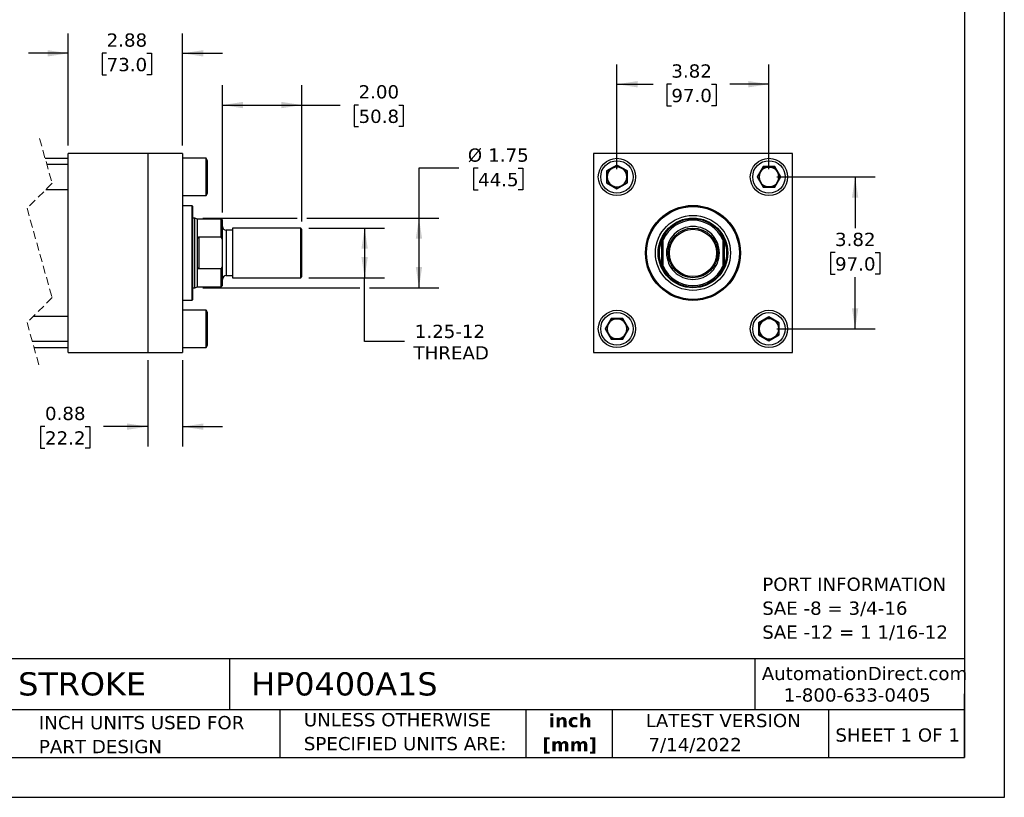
# Model space of a CAD drawing. Header units: inches. Extents: x 0 to 44, y 0 to 34.
# Tile 2 of 3: x 19.3 to 44, y 0 to 19.6. Entities that reach past the tile are written whole.
import ezdxf

# ---------------------------------------------------------------- set-up
doc = ezdxf.new("R2010")
doc.units = ezdxf.units.IN
doc.header["$LTSCALE"] = 4
doc.header["$MEASUREMENT"] = 0
doc.linetypes.add('SLD-Dashed', pattern=[0.075, 0.05, -0.025])
doc.linetypes.add('SLD-Solid', pattern=[0])
doc.layers.add('DIMENSIONS', color=140, linetype='SLD-Solid', lineweight=25)
doc.layers.add('TEXT', color=140, linetype='SLD-Solid', lineweight=25)
doc.styles.add('SLDTEXTSTYLE0', font='VERDANA.TTF')
doc.styles.add('SLDTEXTSTYLE1', font='VERDANAB.TTF')
doc.dimstyles.new('SLDDIMSTYLE0', dxfattribs={"dimtxt": 0.339844, "dimasz": 0.52, "dimexe": 0, "dimexo": 0.0625, "dimgap": 0.084961, "dimtad": 0, "dimtih": 1, "dimtoh": 1, "dimrnd": 1e-09, "dimzin": 12, "dimdsep": 46, "dimtxsty": 'SLDTEXTSTYLE0', "dimsah": 1, "dimcen": 0.09, "dimadec": 0, "dimazin": 3, "dimtfac": 1, "dimtofl": 0, "dimtmove": 0, "dimatfit": 3, "dimfxl": 0, "dimfrac": 2, "dimtolj": 1, "dimtzin": 12, "dimarcsym": 0})
doc.dimstyles.new('SLDDIMSTYLE1', dxfattribs={"dimtxt": 0.339844, "dimasz": 0.52, "dimexe": 0, "dimexo": 0.0625, "dimgap": 0.084961, "dimtad": 0, "dimtih": 1, "dimtoh": 1, "dimrnd": 1e-09, "dimzin": 12, "dimdsep": 46, "dimtxsty": 'SLDTEXTSTYLE0', "dimsah": 1, "dimcen": 0.09, "dimadec": 0, "dimazin": 3, "dimtfac": 1, "dimtmove": 0, "dimatfit": 0, "dimfxl": 0, "dimfrac": 2, "dimtolj": 1, "dimtzin": 12, "dimarcsym": 0})
doc.dimstyles.new('SLDDIMSTYLE2', dxfattribs={"dimtxt": 0.339844, "dimasz": 0.52, "dimexe": 0, "dimexo": 0.0625, "dimgap": 0.084961, "dimtad": 0, "dimtih": 1, "dimtoh": 1, "dimrnd": 1e-09, "dimdsep": 46, "dimtxsty": 'SLDTEXTSTYLE0', "dimsah": 1, "dimcen": 0.09, "dimadec": 0, "dimazin": 2, "dimtfac": 1, "dimtmove": 0, "dimatfit": 0, "dimfxl": 0, "dimfrac": 2, "dimtolj": 1, "dimtzin": 12, "dimarcsym": 0})
doc.dimstyles.new('SLDDIMSTYLE3', dxfattribs={"dimtxt": 0.339844, "dimasz": 0.52, "dimexe": 0, "dimexo": 0.0625, "dimgap": 0.084961, "dimtad": 0, "dimtih": 1, "dimtoh": 1, "dimrnd": 1e-09, "dimzin": 4, "dimdsep": 46, "dimtxsty": 'SLDTEXTSTYLE0', "dimsah": 1, "dimcen": 0.09, "dimadec": 0, "dimazin": 1, "dimtfac": 1, "dimtofl": 0, "dimtmove": 0, "dimatfit": 3, "dimfxl": 0, "dimfrac": 2, "dimtolj": 1, "dimtzin": 12, "dimarcsym": 0})

# ---------------------------------------------------------------- blocks, each defined once
blk = doc.blocks.new('SW_NOTE_0')
at = {"layer": 'TEXT', "color": 0, "char_height": 0.33333, "attachment_point": 1, "style": 'SLDTEXTSTYLE0'}
for s, insert in [('PORT INFORMATION', (0, 0.423)), ('SAE -8 = 3/4-16', (0, -0.179)), ('SAE -12 = 1 1/16-12', (0, -0.78))]:
    blk.add_mtext(s, dxfattribs=dict(at, insert=insert))
blk = doc.blocks.new('SW_NOTE_0_1')
at = {"layer": 'TEXT', "color": 0, "char_height": 0.3333, "attachment_point": 2, "style": 'SLDTEXTSTYLE1'}
for s, insert in [('inch', (0.5, 0.423)), ('[mm]', (0.489, -0.179))]:
    blk.add_mtext(s, dxfattribs=dict(at, insert=insert))
blk = doc.blocks.new('SW_NOTE_0_2')
at = {"layer": 'TEXT', "color": 0, "char_height": 0.33333, "attachment_point": 1, "style": 'SLDTEXTSTYLE0'}
for s, insert in [('UNLESS OTHERWISE ', (0, 0.423)), ('SPECIFIED UNITS ARE:', (0, -0.179))]:
    blk.add_mtext(s, dxfattribs=dict(at, insert=insert))
blk = doc.blocks.new('SW_NOTE_0_6')
at = {"layer": 'TEXT', "color": 0, "char_height": 0.33333, "attachment_point": 1, "style": 'SLDTEXTSTYLE0'}
for s, insert in [('INCH UNITS USED FOR ', (0, 0.423)), ('PART DESIGN', (0, -0.179))]:
    blk.add_mtext(s, dxfattribs=dict(at, insert=insert))
blk = doc.blocks.new('_D_1')
at = {"layer": 'DIMENSIONS'}
for p, q in [((20.473, 16.389), (20.473, 19.208)), ((23.348, 16.389), (23.348, 19.208)), ((20.473, 18.708), (19.473, 18.708)), ((21.439, 18.708), (21.325, 18.708)), ((21.325, 18.708), (21.325, 18.168)), ((22.449, 18.708), (22.563, 18.708)), ((22.563, 18.708), (22.563, 18.168)), ((23.348, 18.708), (24.348, 18.708)), ((21.325, 18.168), (21.439, 18.168)), ((22.563, 18.168), (22.449, 18.168))]:
    blk.add_line(p, q, dxfattribs=at)
for points in [[(20.473, 18.708), (19.953, 18.788), (19.953, 18.628)], [(23.348, 18.708), (23.868, 18.628), (23.868, 18.788)]]:
    blk.add_solid(points, dxfattribs=at)
at = {"layer": 'DIMENSIONS', "char_height": 0.3333, "attachment_point": 1, "style": 'SLDTEXTSTYLE0'}
for s, insert in [('2.88', (21.439, 19.208)), ('73.0', (21.439, 18.592))]:
    blk.add_mtext(s, dxfattribs=dict(at, insert=insert))
blk = doc.blocks.new('_D_2')
at = {"layer": 'DIMENSIONS'}
for p, q in [((22.473, 10.989), (22.473, 8.821)), ((23.348, 10.989), (23.348, 8.821)), ((19.89, 9.321), (19.776, 9.321)), ((19.776, 9.321), (19.776, 8.78)), ((20.9, 9.321), (21.014, 9.321)), ((21.014, 9.321), (21.014, 8.78)), ((22.473, 9.321), (21.36, 9.321)), ((23.348, 9.321), (24.348, 9.321)), ((19.776, 8.78), (19.89, 8.78)), ((21.014, 8.78), (20.9, 8.78))]:
    blk.add_line(p, q, dxfattribs=at)
for points in [[(22.473, 9.321), (21.953, 9.401), (21.953, 9.241)], [(23.348, 9.321), (23.868, 9.241), (23.868, 9.401)]]:
    blk.add_solid(points, dxfattribs=at)
at = {"layer": 'DIMENSIONS', "char_height": 0.3333, "attachment_point": 1, "style": 'SLDTEXTSTYLE0'}
for s, insert in [('0.88', (19.89, 9.82)), ('22.2', (19.89, 9.204))]:
    blk.add_mtext(s, dxfattribs=dict(at, insert=insert))
blk = doc.blocks.new('_D_3')
at = {"layer": 'DIMENSIONS'}
for p, q in [((24.349, 14.709), (24.349, 17.907)), ((26.349, 14.482), (26.349, 17.907)), ((24.349, 17.407), (26.349, 17.407)), ((26.349, 17.407), (27.311, 17.407)), ((27.771, 17.407), (27.657, 17.407)), ((27.657, 17.407), (27.657, 16.867)), ((28.781, 17.407), (28.895, 17.407)), ((28.895, 17.407), (28.895, 16.867)), ((27.657, 16.867), (27.771, 16.867)), ((28.895, 16.867), (28.781, 16.867))]:
    blk.add_line(p, q, dxfattribs=at)
for points in [[(24.349, 17.407), (24.869, 17.327), (24.869, 17.487)], [(26.349, 17.407), (25.829, 17.487), (25.829, 17.327)]]:
    blk.add_solid(points, dxfattribs=at)
at = {"layer": 'DIMENSIONS', "char_height": 0.3333, "attachment_point": 1, "style": 'SLDTEXTSTYLE0'}
for s, insert in [('2.00', (27.771, 17.907)), ('50.8', (27.771, 17.291))]:
    blk.add_mtext(s, dxfattribs=dict(at, insert=insert))
blk = doc.blocks.new('_D_4')
at = {"layer": 'DIMENSIONS'}
for p, q in [((30.289, 15.816), (29.289, 15.816)), ((29.289, 15.816), (29.289, 14.564)), ((30.774, 15.816), (30.66, 15.816)), ((30.66, 15.816), (30.66, 15.276)), ((31.784, 15.816), (31.898, 15.816)), ((31.898, 15.816), (31.898, 15.276)), ((30.66, 15.276), (30.774, 15.276)), ((31.898, 15.276), (31.784, 15.276)), ((23.859, 14.564), (26.229, 14.564)), ((26.469, 14.564), (29.789, 14.564)), ((29.289, 14.564), (29.289, 12.814)), ((23.859, 12.814), (27.803, 12.814)), ((28.043, 12.814), (29.789, 12.814))]:
    blk.add_line(p, q, dxfattribs=at)
for points in [[(29.289, 14.564), (29.209, 14.044), (29.369, 14.044)], [(29.289, 12.814), (29.369, 13.334), (29.209, 13.334)]]:
    blk.add_solid(points, dxfattribs=at)
at = {"layer": 'DIMENSIONS', "char_height": 0.3333, "attachment_point": 1, "style": 'SLDTEXTSTYLE0'}
for s, insert in [('%%c', (30.517, 16.316)), ('1.75', (31.03, 16.316)), ('44.5', (30.774, 15.7))]:
    blk.add_mtext(s, dxfattribs=dict(at, insert=insert))
blk = doc.blocks.new('_D_5')
at = {"layer": 'DIMENSIONS'}
for p, q in [((26.517, 14.314), (28.423, 14.314)), ((27.923, 14.314), (27.923, 13.064)), ((26.517, 13.064), (28.423, 13.064)), ((27.923, 11.46), (27.923, 13.064)), ((28.923, 11.46), (27.923, 11.46))]:
    blk.add_line(p, q, dxfattribs=at)
for points in [[(27.923, 14.314), (27.843, 13.794), (28.003, 13.794)], [(27.923, 13.064), (28.003, 13.584), (27.843, 13.584)]]:
    blk.add_solid(points, dxfattribs=at)
at = {"layer": 'DIMENSIONS', "char_height": 0.3333, "attachment_point": 1, "style": 'SLDTEXTSTYLE0'}
for s, insert in [('1.25-12', (29.185, 11.883)), ('THREAD', (29.152, 11.343))]:
    blk.add_mtext(s, dxfattribs=dict(at, insert=insert))
blk = doc.blocks.new('_D_6')
at = {"layer": 'DIMENSIONS'}
for p, q in [((34.266, 15.799), (34.266, 18.431)), ((38.086, 15.799), (38.086, 18.431)), ((34.266, 17.931), (35.171, 17.931)), ((35.632, 17.931), (35.518, 17.931)), ((35.518, 17.931), (35.518, 17.391)), ((36.642, 17.931), (36.756, 17.931)), ((36.756, 17.931), (36.756, 17.391)), ((38.086, 17.931), (37.102, 17.931)), ((35.518, 17.391), (35.632, 17.391)), ((36.756, 17.391), (36.642, 17.391))]:
    blk.add_line(p, q, dxfattribs=at)
for points in [[(34.266, 17.931), (34.786, 17.851), (34.786, 18.011)], [(38.086, 17.931), (37.566, 18.011), (37.566, 17.851)]]:
    blk.add_solid(points, dxfattribs=at)
at = {"layer": 'DIMENSIONS', "char_height": 0.3333, "attachment_point": 1, "style": 'SLDTEXTSTYLE0'}
for s, insert in [('3.82', (35.632, 18.43)), ('97.0', (35.632, 17.814))]:
    blk.add_mtext(s, dxfattribs=dict(at, insert=insert))
blk = doc.blocks.new('_D_7')
at = {"layer": 'DIMENSIONS'}
for p, q in [((38.286, 15.599), (40.751, 15.599)), ((40.251, 15.599), (40.251, 14.313)), ((39.746, 13.697), (39.632, 13.697)), ((39.632, 13.697), (39.632, 13.156)), ((40.756, 13.697), (40.87, 13.697)), ((40.87, 13.697), (40.87, 13.156)), ((39.632, 13.156), (39.746, 13.156)), ((40.87, 13.156), (40.756, 13.156)), ((40.251, 11.779), (40.251, 13.08)), ((38.286, 11.779), (40.751, 11.779))]:
    blk.add_line(p, q, dxfattribs=at)
for points in [[(40.251, 15.599), (40.171, 15.079), (40.331, 15.079)], [(40.251, 11.779), (40.331, 12.299), (40.171, 12.299)]]:
    blk.add_solid(points, dxfattribs=at)
at = {"layer": 'DIMENSIONS', "char_height": 0.3333, "attachment_point": 1, "style": 'SLDTEXTSTYLE0'}
for s, insert in [('3.82', (39.746, 14.196)), ('97.0', (39.746, 13.58))]:
    blk.add_mtext(s, dxfattribs=dict(at, insert=insert))

msp = doc.modelspace()

# ---------------------------------------------------------------- linework, layer by layer
at = {"color": 7, "linetype": 'SLD-Solid'}
for p, q in [((44, 34), (44, 0)), ((44, 0), (0, 0))]:
    msp.add_line(p, q, dxfattribs=at)
at = {"color": 7, "linetype": 'SLD-Dashed', "lineweight": 18}
for p, q in [((19.754, 16.564), (20.069, 15.441)), ((20.069, 15.441), (19.439, 14.811)), ((19.439, 14.811), (20.069, 12.566)), ((20.069, 12.566), (19.439, 11.936)), ((19.439, 11.936), (19.754, 10.814))]:
    msp.add_line(p, q, dxfattribs=at)
for p, q in [((20.473, 11.189), (20.473, 16.189)), ((22.473, 16.189), (20.473, 16.189)), ((22.473, 16.189), (22.473, 11.189)), ((23.348, 16.189), (22.473, 16.189)), ((23.348, 16.189), (23.348, 11.189)), ((33.676, 16.189), (33.676, 11.189)), ((38.676, 16.189), (33.676, 16.189)), ((38.676, 11.189), (38.676, 16.189)), ((20.473, 16.064), (19.894, 16.064)), ((20.473, 15.911), (19.937, 15.911)), ((23.938, 16.068), (23.348, 16.068)), ((23.973, 16.008), (23.938, 16.068)), ((23.938, 15.13), (23.938, 16.068)), ((23.973, 15.19), (23.973, 16.008)), ((34.266, 15.899), (34.006, 15.749)), ((34.016, 15.743), (34.266, 15.887)), ((34.266, 15.887), (34.266, 15.899)), ((34.526, 15.749), (34.266, 15.899)), ((34.266, 15.887), (34.516, 15.743)), ((37.936, 15.859), (37.786, 15.599)), ((37.797, 15.599), (37.941, 15.849)), ((37.941, 15.849), (37.936, 15.859)), ((38.236, 15.859), (37.936, 15.859)), ((37.941, 15.849), (38.23, 15.849)), ((38.23, 15.849), (38.236, 15.859)), ((38.23, 15.849), (38.374, 15.599)), ((38.386, 15.599), (38.236, 15.859)), ((34.016, 15.743), (34.006, 15.749)), ((34.006, 15.749), (34.006, 15.449)), ((34.016, 15.454), (34.016, 15.743)), ((34.516, 15.743), (34.526, 15.749)), ((34.516, 15.743), (34.516, 15.454)), ((34.526, 15.449), (34.526, 15.749)), ((37.797, 15.599), (37.786, 15.599)), ((37.786, 15.599), (37.936, 15.339)), ((37.941, 15.349), (37.797, 15.599)), ((38.374, 15.599), (38.23, 15.349)), ((38.236, 15.339), (38.386, 15.599)), ((38.374, 15.599), (38.386, 15.599)), ((34.016, 15.454), (34.006, 15.449)), ((34.006, 15.449), (34.266, 15.298)), ((34.266, 15.31), (34.016, 15.454)), ((34.516, 15.454), (34.266, 15.31)), ((34.266, 15.298), (34.526, 15.449)), ((34.526, 15.449), (34.516, 15.454)), ((37.936, 15.339), (37.941, 15.349)), ((38.23, 15.349), (37.941, 15.349)), ((38.23, 15.349), (38.236, 15.339)), ((19.914, 15.286), (20.473, 15.286)), ((23.348, 15.13), (23.938, 15.13)), ((23.938, 15.13), (23.973, 15.19)), ((34.266, 15.31), (34.266, 15.298)), ((37.936, 15.339), (38.236, 15.339)), ((23.585, 14.876), (23.348, 14.876)), ((23.605, 14.856), (23.585, 14.876)), ((23.585, 12.502), (23.585, 14.876)), ((23.605, 12.522), (23.605, 14.856)), ((23.659, 14.564), (23.605, 14.564)), ((23.724, 14.54), (23.659, 14.564)), ((23.659, 13.689), (23.659, 14.564)), ((24.317, 14.54), (23.724, 14.54)), ((23.724, 14.027), (23.724, 14.54)), ((24.349, 14.509), (24.317, 14.54)), ((24.317, 14.092), (24.317, 14.54)), ((24.349, 14.021), (24.349, 14.509)), ((24.599, 14.258), (24.444, 14.258)), ((24.444, 14.258), (24.444, 13.689)), ((26.317, 14.314), (24.599, 14.314)), ((24.599, 14.314), (24.599, 13.689)), ((26.349, 14.282), (26.317, 14.314)), ((26.317, 13.689), (26.317, 14.314)), ((26.349, 13.095), (26.349, 14.282)), ((23.724, 13.35), (23.724, 14.027)), ((23.755, 14.092), (23.755, 13.286)), ((23.755, 14.092), (24.317, 14.092)), ((24.349, 14.021), (24.317, 14.092)), ((24.349, 13.357), (24.349, 14.021)), ((35.395, 13.35), (35.395, 14.027)), ((35.426, 13.357), (35.426, 14.021)), ((36.926, 14.021), (36.926, 13.357)), ((36.957, 14.027), (36.957, 13.35)), ((23.659, 12.814), (23.659, 13.689)), ((24.444, 13.689), (24.444, 13.119)), ((24.599, 13.689), (24.599, 13.064)), ((26.317, 13.064), (26.317, 13.689)), ((23.724, 12.837), (23.724, 13.35)), ((24.317, 13.286), (23.755, 13.286)), ((24.317, 13.286), (24.349, 13.357)), ((24.317, 12.837), (24.317, 13.286)), ((24.349, 12.868), (24.349, 13.357)), ((24.444, 13.119), (24.599, 13.119)), ((24.317, 12.837), (24.349, 12.868)), ((24.599, 13.064), (26.317, 13.064)), ((26.317, 13.064), (26.349, 13.095)), ((23.605, 12.814), (23.659, 12.814)), ((23.659, 12.814), (23.724, 12.837)), ((23.724, 12.837), (24.317, 12.837)), ((23.348, 12.502), (23.585, 12.502)), ((23.585, 12.502), (23.605, 12.522)), ((23.938, 12.248), (23.348, 12.248)), ((23.973, 12.188), (23.938, 12.248)), ((23.938, 11.31), (23.938, 12.248)), ((23.973, 11.779), (23.973, 12.188)), ((20.473, 12.091), (19.594, 12.091)), ((34.116, 12.039), (33.966, 11.779)), ((33.977, 11.779), (34.121, 12.029)), ((34.121, 12.029), (34.116, 12.039)), ((34.416, 12.039), (34.116, 12.039)), ((34.121, 12.029), (34.41, 12.029)), ((34.416, 12.039), (34.41, 12.029)), ((34.41, 12.029), (34.554, 11.779)), ((34.566, 11.779), (34.416, 12.039)), ((38.086, 12.079), (37.826, 11.929)), ((37.826, 11.929), (37.826, 11.629)), ((37.826, 11.929), (37.836, 11.923)), ((37.836, 11.923), (38.086, 12.067)), ((37.836, 11.634), (37.836, 11.923)), ((38.346, 11.929), (38.086, 12.079)), ((38.086, 12.067), (38.086, 12.079)), ((38.086, 12.067), (38.336, 11.923)), ((38.336, 11.923), (38.346, 11.929)), ((38.336, 11.923), (38.336, 11.634)), ((38.346, 11.629), (38.346, 11.929)), ((23.973, 11.37), (23.973, 11.779)), ((33.966, 11.779), (34.116, 11.519)), ((33.977, 11.779), (33.966, 11.779)), ((34.121, 11.529), (33.977, 11.779)), ((34.554, 11.779), (34.41, 11.529)), ((34.416, 11.519), (34.566, 11.779)), ((34.554, 11.779), (34.566, 11.779)), ((37.836, 11.634), (37.826, 11.629)), ((38.086, 11.49), (37.836, 11.634)), ((38.336, 11.634), (38.086, 11.49)), ((38.336, 11.634), (38.346, 11.629)), ((19.571, 11.466), (20.473, 11.466)), ((34.121, 11.529), (34.116, 11.519)), ((34.116, 11.519), (34.416, 11.519)), ((34.41, 11.529), (34.121, 11.529)), ((34.41, 11.529), (34.416, 11.519)), ((37.826, 11.629), (38.086, 11.478)), ((38.086, 11.478), (38.346, 11.629)), ((38.086, 11.49), (38.086, 11.478)), ((19.614, 11.314), (20.473, 11.314)), ((20.473, 11.189), (22.473, 11.189)), ((22.473, 11.189), (23.348, 11.189)), ((23.348, 11.31), (23.938, 11.31)), ((23.938, 11.31), (23.973, 11.37)), ((33.676, 11.189), (38.676, 11.189))]:
    msp.add_line(p, q)
for centre, radius in [((34.266, 15.599), 0.469), ((34.266, 15.599), 0.409), ((38.086, 15.599), 0.469), ((38.086, 15.599), 0.409), ((36.176, 13.689), 1.195), ((36.176, 13.689), 1.187), ((36.176, 13.689), 1.167), ((36.176, 13.689), 0.943), ((36.176, 13.689), 0.876), ((36.176, 13.689), 0.875), ((36.176, 13.689), 0.625), ((36.176, 13.689), 0.594), ((34.266, 11.779), 0.469), ((34.266, 11.779), 0.409), ((38.086, 11.779), 0.469), ((38.086, 11.779), 0.409)]:
    msp.add_circle(centre, radius)
for centre, radius, start, end in [((34.266, 15.599), 0.25, 60, 120), ((38.086, 15.599), 0.25, 90, 150), ((38.086, 15.599), 0.25, 30, 90), ((34.266, 15.599), 0.25, 120, 180), ((34.266, 15.599), 0.25, 180, 240), ((34.266, 15.599), 0.25, 360, 60), ((34.266, 15.599), 0.25, 300, 360), ((38.086, 15.599), 0.25, 150, 210), ((38.086, 15.599), 0.25, 330, 30), ((34.266, 15.599), 0.25, 240, 300), ((38.086, 15.599), 0.25, 210, 270), ((38.086, 15.599), 0.25, 270, 330), ((24.444, 14.353), 0.095, 180.0001, 270), ((36.176, 13.689), 0.852, 28.2612, 151.7388), ((36.176, 13.689), 0.82, 23.8857, 156.1143), ((36.176, 13.689), 0.851, 156.5631, 203.4369), ((36.176, 13.689), 0.851, 336.5631, 23.4369), ((24.444, 13.024), 0.095, 90, 179.9999), ((36.176, 13.689), 0.82, 203.8857, 336.1143), ((36.176, 13.689), 0.851, 208.2612, 331.7388), ((34.266, 11.779), 0.25, 150, 210), ((34.266, 11.779), 0.25, 90, 150), ((34.266, 11.779), 0.25, 30, 90), ((34.266, 11.779), 0.25, 330, 30), ((38.086, 11.779), 0.25, 120, 180), ((38.086, 11.779), 0.25, 60, 120), ((38.086, 11.779), 0.25, 0, 60), ((34.266, 11.779), 0.25, 210, 270), ((34.266, 11.779), 0.25, 270, 330), ((38.086, 11.779), 0.25, 180, 240), ((38.086, 11.779), 0.25, 300, 0), ((38.086, 11.779), 0.25, 240, 300)]:
    msp.add_arc(centre, radius, start, end)
for points, knots in [([(36.84, 13.689), (36.84, 13.865), (36.77, 14.034), (36.521, 14.283), (36.352, 14.353), (36, 14.353), (35.831, 14.283), (35.581, 14.034), (35.511, 13.865), (35.511, 13.689)], [0, 0, 0, 0, 0.25, 0.25, 0.5, 0.5, 0.75, 0.75, 1, 1, 1, 1]), ([(23.724, 14.027), (23.724, 14.04), (23.725, 14.056), (23.733, 14.076), (23.74, 14.085), (23.747, 14.09), (23.752, 14.092), (23.754, 14.092), (23.755, 14.092)], [0, 0, 0, 0, 0.48011, 0.629561, 0.821043, 0.899809, 0.981761, 1, 1, 1, 1]), ([(35.395, 14.027), (35.397, 14.034), (35.4, 14.04), (35.406, 14.053), (35.409, 14.059), (35.415, 14.071), (35.418, 14.077), (35.422, 14.085), (35.423, 14.087), (35.425, 14.091), (35.426, 14.092), (35.426, 14.092)], [0, 0, 0, 0, 0.25, 0.25, 0.5, 0.5, 0.75, 0.75, 0.875, 0.875, 1, 1, 1, 1]), ([(36.926, 14.092), (36.926, 14.092), (36.926, 14.091), (36.928, 14.087), (36.93, 14.085), (36.934, 14.077), (36.937, 14.071), (36.943, 14.059), (36.946, 14.053), (36.951, 14.04), (36.954, 14.034), (36.957, 14.027)], [0, 0, 0, 0, 0.125, 0.125, 0.25, 0.25, 0.5, 0.5, 0.75, 0.75, 1, 1, 1, 1]), ([(35.511, 13.689), (35.511, 13.512), (35.581, 13.343), (35.831, 13.094), (36, 13.024), (36.352, 13.024), (36.521, 13.094), (36.77, 13.343), (36.84, 13.512), (36.84, 13.689)], [0, 0, 0, 0, 0.25, 0.25, 0.5, 0.5, 0.75, 0.75, 1, 1, 1, 1]), ([(23.755, 13.286), (23.753, 13.286), (23.749, 13.286), (23.743, 13.29), (23.735, 13.298), (23.725, 13.318), (23.724, 13.337), (23.724, 13.35)], [0, 0, 0, 0, 0.068492, 0.150343, 0.272811, 0.497252, 1, 1, 1, 1]), ([(35.426, 13.286), (35.426, 13.286), (35.425, 13.287), (35.423, 13.29), (35.422, 13.293), (35.418, 13.3), (35.415, 13.306), (35.409, 13.318), (35.406, 13.325), (35.4, 13.337), (35.397, 13.344), (35.395, 13.35)], [0, 0, 0, 0, 0.125, 0.125, 0.25, 0.25, 0.5, 0.5, 0.75, 0.75, 1, 1, 1, 1]), ([(36.957, 13.35), (36.954, 13.344), (36.951, 13.337), (36.946, 13.325), (36.943, 13.318), (36.937, 13.306), (36.934, 13.3), (36.93, 13.293), (36.928, 13.29), (36.926, 13.287), (36.926, 13.286), (36.926, 13.286)], [0, 0, 0, 0, 0.25, 0.25, 0.5, 0.5, 0.75, 0.75, 0.875, 0.875, 1, 1, 1, 1])]:
    msp.add_open_spline(points, degree=3, knots=knots)
for points in [[(35.426, 14.021), (35.426, 14.045), (35.426, 14.068), (35.426, 14.092)], [(36.926, 14.092), (36.926, 14.068), (36.926, 14.045), (36.926, 14.021)], [(35.426, 13.286), (35.426, 13.309), (35.426, 13.333), (35.426, 13.357)], [(36.926, 13.286), (36.926, 13.309), (36.926, 13.333), (36.926, 13.357)]]:
    msp.add_open_spline(points, degree=3)
at = {"layer": 'TEXT'}
for p, q in [((43, 33), (43, 1)), ((43, 3.484), (1, 3.484)), ((24.529, 3.484), (24.529, 2.2)), ((37.728, 3.484), (37.728, 2.2)), ((43, 1), (43, 2.6)), ((43, 2.2), (1, 2.2)), ((25.792, 2.2), (25.792, 1)), ((31.972, 2.2), (31.972, 1)), ((34.144, 2.2), (34.144, 1)), ((39.582, 2.2), (39.582, 1)), ((1, 1), (43, 1))]:
    msp.add_line(p, q, dxfattribs=at)

# ---------------------------------------------------------------- block references
for name, p in [('SW_NOTE_0', (37.917, 5.102)), ('SW_NOTE_0_6', (19.737, 1.622)), ('SW_NOTE_0_2', (26.395, 1.696)), ('SW_NOTE_0_1', (32.59, 1.673))]:
    msp.add_blockref(name, p, dxfattribs=at)

# ---------------------------------------------------------------- texts
at = {"layer": 'TEXT', "style": 'SLDTEXTSTYLE0'}
for s, insert, char_height, attachment_point in [('AutomationDirect.com', (37.905, 3.281), 0.33333, 1), ('HYDRAULIC CYLINDER: NFPA, 4IN BORE, 1IN STROKE', (1.254, 3.145), 0.58333, 1), ('HP0400A1S', (25.072, 3.145), 0.5833, 1), ('1-800-633-0405', (38.455, 2.74), 0.33333, 1), ('LATEST VERSION', (36.937, 2.098), 0.33333, 2), ('SHEET 1 OF 1', (39.755, 1.734), 0.33333, 1), ('7/14/2022', (35.057, 1.494), 0.3333, 1)]:
    msp.add_mtext(s, dxfattribs=dict(at, insert=insert, char_height=char_height, attachment_point=attachment_point))

# ---------------------------------------------------------------- dimensions: what is measured, and where the dimension line sits
at = {"layer": 'DIMENSIONS'}
for base, p1, p2, dimstyle, picture, middle in [((23.347566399, 18.708380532), (20.472566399, 16.188695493), (23.347566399, 16.188695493), 'SLDDIMSTYLE1', '_D_1', (21.943640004, 18.708380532)), ((38.086, 17.931), (34.266, 15.599), (38.086, 15.599), 'SLDDIMSTYLE0', '_D_6', (36.137, 17.931)), ((26.349, 17.407), (24.349, 14.509), (26.349, 14.282), 'SLDDIMSTYLE3', '_D_3', (28.276, 17.407)), ((23.347566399, 9.320562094), (22.472566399, 11.188695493), (23.347566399, 11.188695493), 'SLDDIMSTYLE2', '_D_2', (20.394861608, 9.320562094))]:
    dim = msp.add_linear_dim(base=base, p1=p1, p2=p2, dimstyle=dimstyle, dxfattribs=at)
    dim.commit()
    dim.dimension.update_dxf_attribs({"geometry": picture, "text_midpoint": middle, "dimtype": 160})
for base, p1, p2, text, picture, middle in [((29.289, 12.814), (23.659, 14.564), (23.659, 12.814), '%%c<>', '_D_4', (29.289, 15.816)), ((27.923, 13.064), (26.317, 14.314), (26.317, 13.064), '1.25-12\\PTHREAD', '_D_5', (27.923, 11.46))]:
    dim = msp.add_linear_dim(base=base, p1=p1, p2=p2, angle=90, text=text, dimstyle='SLDDIMSTYLE0', dxfattribs=at)
    dim.commit()
    dim.dimension.update_dxf_attribs({"geometry": picture, "text_midpoint": middle, "dimtype": 160})
dim = msp.add_linear_dim(base=(40.251, 11.779), p1=(38.086, 15.599), p2=(38.086, 11.779), angle=90, dimstyle='SLDDIMSTYLE0', dxfattribs=at)
dim.commit()
dim.dimension.update_dxf_attribs({"geometry": '_D_7', "text_midpoint": (40.251, 13.697), "dimtype": 160})

doc.saveas('drawing.dxf')
